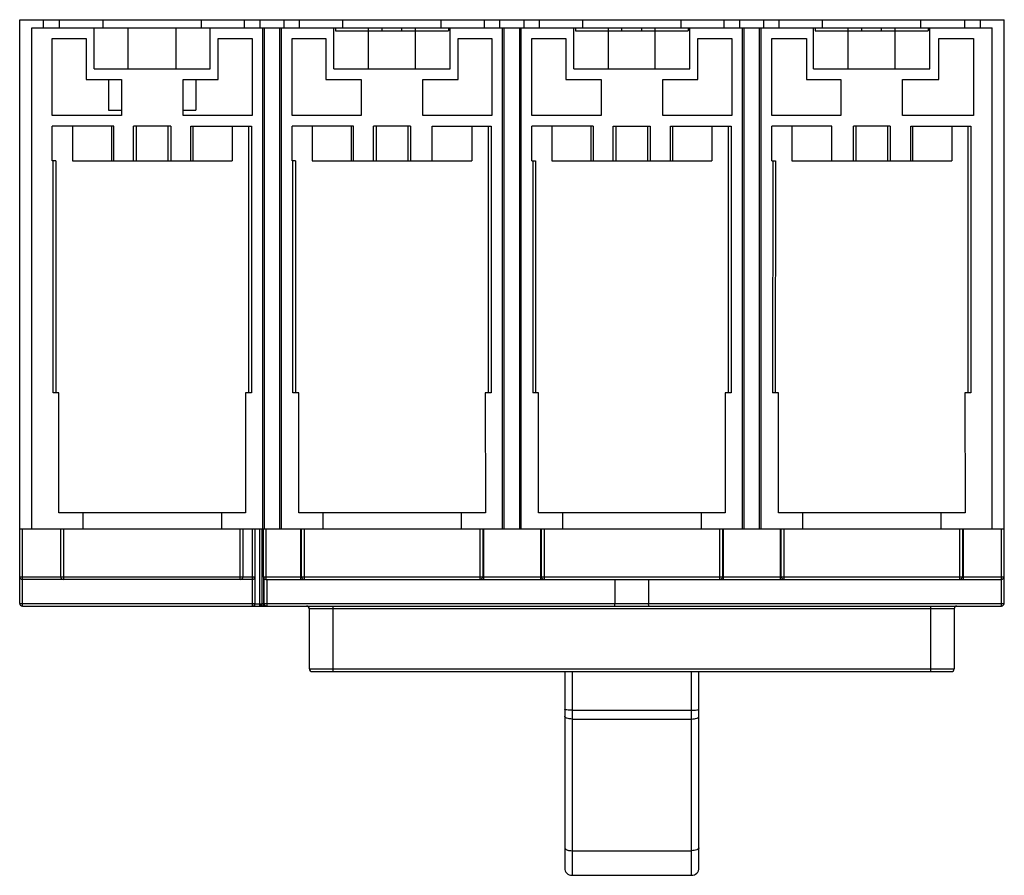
# Model space of a CAD drawing. Header units: millimetres. Extents: x 25 to 210, y 86 to 246.
import ezdxf

# ---------------------------------------------------------------- set-up
doc = ezdxf.new("R2010")
doc.units = ezdxf.units.MM
doc.header["$LTSCALE"] = 21.528734
doc.layers.get('0').update_dxf_attribs({"linetype": 'CONTINUOUS'})

msp = doc.modelspace()

# ---------------------------------------------------------------- linework, layer by layer
at = {"color": 7, "linetype": 'Continuous'}
for p, q in [((24.8, 136.7), (24.8, 246.2)), ((24.8, 246.2), (209.5, 246.2)), ((29.25, 244.7), (29.25, 246.2)), ((32.18, 246.2), (32.18, 244.7)), ((40.45, 244.7), (40.45, 246.2)), ((58.84, 246.2), (58.84, 244.7)), ((67, 244.7), (67, 246.2)), ((69.91, 244.7), (69.91, 246.2)), ((74.38, 246.2), (74.38, 244.7)), ((77.3, 244.7), (77.3, 246.2)), ((85.45, 244.7), (85.45, 246.2)), ((103.84, 246.2), (103.84, 244.7)), ((112, 244.7), (112, 246.2)), ((114.91, 244.7), (114.91, 246.2)), ((119.38, 246.2), (119.38, 244.7)), ((122.3, 244.7), (122.3, 246.2)), ((130.45, 244.7), (130.45, 246.2)), ((148.84, 246.2), (148.84, 244.7)), ((157, 244.7), (157, 246.2)), ((159.91, 244.7), (159.91, 246.2)), ((164.38, 246.2), (164.38, 244.7)), ((167.3, 244.7), (167.3, 246.2)), ((175.45, 244.7), (175.45, 246.2)), ((193.84, 246.2), (193.84, 244.7)), ((202.12, 244.7), (202.12, 246.2)), ((205.05, 244.7), (205.05, 246.2)), ((209.49, 136.7), (209.5, 246.2)), ((209.54, 151.2), (209.54, 246.2)), ((27.05, 150.7), (27.05, 244.7)), ((27.05, 244.7), (207.25, 244.7)), ((38.75, 237), (38.75, 244.7)), ((45.13, 237), (45.13, 244.7)), ((54.16, 237), (54.16, 244.7)), ((60.55, 237), (60.55, 244.7)), ((70.4, 150.7), (70.4, 244.7)), ((70.72, 150.7), (70.72, 244.7)), ((73.57, 244.7), (73.57, 150.7)), ((73.9, 150.7), (73.9, 244.7)), ((83.75, 237), (83.75, 244.7)), ((84.05, 244.7), (84.05, 244.1)), ((84.05, 244.1), (105.25, 244.1)), ((90.26, 237), (90.26, 244.7)), ((92.8, 244.1), (92.8, 244.7)), ((96.5, 244.1), (96.5, 244.7)), ((99.04, 237), (99.04, 244.7)), ((105.25, 244.7), (105.25, 244.1)), ((105.55, 237), (105.55, 244.7)), ((115.4, 150.7), (115.4, 244.7)), ((115.72, 150.7), (115.72, 244.7)), ((118.57, 244.7), (118.57, 150.7)), ((118.9, 150.7), (118.9, 244.7)), ((128.75, 237), (128.75, 244.7)), ((129.05, 244.7), (129.05, 244.1)), ((129.05, 244.1), (150.25, 244.1)), ((135.26, 237), (135.26, 244.7)), ((137.8, 244.1), (137.8, 244.7)), ((141.5, 244.1), (141.5, 244.7)), ((144.04, 237), (144.04, 244.7)), ((150.25, 244.7), (150.25, 244.1)), ((150.55, 237), (150.55, 244.7)), ((160.4, 150.7), (160.4, 244.7)), ((160.72, 150.7), (160.72, 244.7)), ((163.57, 244.7), (163.57, 150.7)), ((163.9, 150.7), (163.9, 244.7)), ((173.75, 237), (173.75, 244.7)), ((174.05, 244.7), (174.05, 244.1)), ((174.05, 244.1), (195.25, 244.1)), ((180.26, 237), (180.26, 244.7)), ((182.8, 244.1), (182.8, 244.7)), ((186.5, 244.1), (186.5, 244.7)), ((189.04, 237), (189.04, 244.7)), ((195.25, 244.7), (195.25, 244.1)), ((195.55, 237), (195.55, 244.7)), ((207.25, 150.7), (207.25, 244.7)), ((30.91, 228.2), (30.91, 242.7)), ((30.91, 242.7), (37.26, 242.7)), ((37.26, 242.7), (37.26, 235)), ((62.06, 235), (62.06, 242.7)), ((62.06, 242.7), (68.41, 242.7)), ((68.41, 242.7), (68.41, 228.2)), ((75.91, 228.2), (75.91, 242.7)), ((75.91, 242.7), (82.26, 242.7)), ((82.26, 242.7), (82.26, 235)), ((107.06, 235), (107.06, 242.7)), ((107.06, 242.7), (113.41, 242.7)), ((113.41, 242.7), (113.41, 228.2)), ((120.91, 228.2), (120.91, 242.7)), ((120.91, 242.7), (127.26, 242.7)), ((127.26, 242.7), (127.26, 235)), ((152.06, 235), (152.06, 242.7)), ((152.06, 242.7), (158.41, 242.7)), ((158.41, 242.7), (158.41, 228.2)), ((165.91, 228.2), (165.91, 242.7)), ((165.91, 242.7), (172.44, 242.7)), ((172.44, 242.7), (172.44, 235)), ((197.24, 235), (197.24, 242.7)), ((197.24, 242.7), (203.76, 242.7)), ((203.76, 242.7), (203.76, 228.2)), ((38.75, 237), (60.55, 237)), ((83.75, 237), (105.55, 237)), ((128.75, 237), (150.55, 237)), ((173.75, 237), (195.55, 237)), ((37.26, 235), (43.87, 235)), ((41.43, 235), (41.43, 229.2)), ((43.87, 235), (43.87, 228.2)), ((55.46, 228.2), (55.46, 235)), ((55.46, 235), (62.06, 235)), ((57.86, 235), (57.86, 229.2)), ((82.26, 235), (88.87, 235)), ((88.87, 235), (88.87, 228.2)), ((100.46, 228.2), (100.46, 235)), ((100.46, 235), (107.06, 235)), ((127.26, 235), (133.87, 235)), ((133.87, 235), (133.87, 228.2)), ((145.46, 228.2), (145.46, 235)), ((145.46, 235), (152.06, 235)), ((172.44, 235), (178.87, 235)), ((178.87, 235), (178.87, 228.2)), ((190.46, 228.2), (190.46, 235)), ((190.46, 235), (197.24, 235)), ((41.43, 229.2), (43.86, 229.2)), ((55.46, 229.2), (57.86, 229.2)), ((43.87, 228.2), (30.91, 228.2)), ((68.41, 228.2), (55.46, 228.2)), ((88.87, 228.2), (75.91, 228.2)), ((113.41, 228.2), (100.46, 228.2)), ((133.87, 228.2), (120.91, 228.2)), ((158.41, 228.2), (145.46, 228.2)), ((178.87, 228.2), (165.91, 228.2)), ((203.76, 228.2), (190.46, 228.2)), ((30.9, 219.7), (30.9, 226.2)), ((42.48, 226.2), (30.9, 226.2)), ((34.68, 226.2), (34.68, 219.7)), ((42.04, 226.2), (42.04, 219.7)), ((42.47, 219.7), (42.48, 226.2)), ((46.18, 219.7), (46.18, 226.2)), ((53.18, 226.2), (46.18, 226.2)), ((46.68, 226.2), (46.68, 219.7)), ((52.68, 219.7), (52.68, 226.2)), ((53.18, 226.2), (53.18, 219.7)), ((56.89, 219.7), (56.89, 226.2)), ((56.89, 226.2), (68.26, 226.2)), ((57.33, 219.7), (57.33, 226.2)), ((64.68, 226.2), (64.68, 219.7)), ((67.76, 176.2), (67.76, 226.2)), ((68.26, 226.2), (68.26, 176.2)), ((75.9, 219.7), (75.9, 226.2)), ((87.45, 226.2), (75.9, 226.2)), ((79.66, 226.2), (79.66, 219.7)), ((87.02, 226.2), (87.02, 219.7)), ((87.45, 219.7), (87.45, 226.2)), ((91.17, 219.7), (91.16, 226.2)), ((98.13, 226.2), (91.16, 226.2)), ((91.66, 226.2), (91.66, 219.7)), ((97.66, 219.7), (97.66, 226.2)), ((98.13, 226.2), (98.13, 219.7)), ((102.16, 219.7), (102.16, 226.2)), ((102.16, 226.2), (113.26, 226.2)), ((109.66, 226.2), (109.66, 219.7)), ((112.76, 176.2), (112.76, 226.2)), ((113.26, 226.2), (113.26, 176.2)), ((120.9, 219.7), (120.9, 226.2)), ((132.38, 226.2), (120.9, 226.2)), ((124.65, 226.2), (124.65, 219.7)), ((132, 219.7), (132, 226.2)), ((132.38, 226.2), (132.38, 219.7)), ((136.15, 219.7), (136.15, 226.2)), ((136.15, 226.2), (143.08, 226.2)), ((136.65, 226.2), (136.65, 219.7)), ((142.65, 219.7), (142.65, 226.2)), ((143.08, 226.2), (143.08, 219.7)), ((146.92, 219.7), (146.92, 226.2)), ((146.92, 226.2), (158.26, 226.2)), ((147.29, 226.2), (147.29, 219.7)), ((154.65, 226.2), (154.65, 219.7)), ((157.76, 176.2), (157.76, 226.2)), ((158.26, 226.2), (158.26, 176.2)), ((165.9, 219.7), (165.9, 226.2)), ((177.18, 226.2), (165.9, 226.2)), ((169.68, 226.2), (169.68, 219.7)), ((177.18, 219.7), (177.18, 226.2)), ((181.26, 219.7), (181.26, 226.2)), ((188.1, 226.2), (181.26, 226.2)), ((181.68, 226.2), (181.68, 219.7)), ((187.68, 219.7), (187.68, 226.2)), ((188.1, 226.2), (188.1, 219.7)), ((191.98, 226.2), (203.28, 226.2)), ((191.98, 219.7), (191.98, 226.2)), ((192.33, 226.2), (192.33, 219.7)), ((199.68, 226.2), (199.68, 219.7)), ((202.78, 176.2), (202.78, 226.2)), ((203.28, 226.2), (203.28, 176.2)), ((31.56, 219.7), (30.9, 219.7)), ((31.06, 176.2), (31.06, 219.7)), ((31.56, 219.7), (31.56, 176.2)), ((34.68, 219.7), (64.68, 219.7)), ((76.56, 219.7), (75.9, 219.7)), ((76.06, 176.2), (76.06, 219.7)), ((76.56, 219.7), (76.56, 176.2)), ((79.66, 219.7), (109.66, 219.7)), ((120.9, 219.7), (121.58, 219.7)), ((121.08, 219.7), (121.06, 176.2)), ((121.58, 219.7), (121.56, 176.2)), ((124.65, 219.7), (154.65, 219.7)), ((165.9, 219.7), (166.58, 219.7)), ((166.08, 219.7), (166.06, 176.2)), ((166.58, 219.7), (166.56, 176.2)), ((169.68, 219.7), (199.68, 219.7)), ((32.16, 176.2), (31.06, 176.2)), ((32.17, 153.7), (32.16, 176.2)), ((67.16, 176.2), (67.16, 153.7)), ((68.26, 176.2), (67.16, 176.2)), ((77.16, 176.2), (76.06, 176.2)), ((77.16, 153.7), (77.16, 176.2)), ((112.16, 176.2), (112.17, 153.7)), ((113.26, 176.2), (112.16, 176.2)), ((122.16, 176.2), (121.06, 176.2)), ((122.16, 153.7), (122.16, 176.2)), ((158.26, 176.2), (157.16, 176.2)), ((157.16, 176.2), (157.16, 153.7)), ((167.16, 176.2), (166.06, 176.2)), ((167.17, 153.7), (167.16, 176.2)), ((203.28, 176.2), (202.16, 176.2)), ((202.16, 176.2), (202.17, 153.7)), ((67.16, 153.7), (32.17, 153.7)), ((36.65, 153.7), (36.65, 150.7)), ((62.65, 153.7), (62.65, 150.7)), ((112.17, 153.7), (77.16, 153.7)), ((81.65, 153.7), (81.65, 150.7)), ((107.65, 153.7), (107.65, 150.7)), ((157.16, 153.7), (122.16, 153.7)), ((126.65, 153.7), (126.65, 150.7)), ((152.65, 153.7), (152.65, 150.7)), ((202.17, 153.7), (167.17, 153.7)), ((171.65, 153.7), (171.65, 150.7)), ((197.65, 153.7), (197.65, 150.7)), ((24.8, 150.7), (209.5, 150.7)), ((25.3, 136.2), (25.3, 150.7)), ((32.5, 141.7), (32.5, 150.7)), ((33, 150.7), (33, 141.2)), ((66.18, 141.2), (66.18, 150.7)), ((66.68, 150.7), (66.68, 141.7)), ((68.49, 136.2), (68.49, 150.7)), ((68.89, 150.7), (68.89, 136.6)), ((68.93, 150.7), (68.93, 136.9)), ((69.8, 150.7), (69.8, 136.2)), ((70.23, 150.7), (70.23, 136.5)), ((70.55, 141.6), (70.55, 150.7)), ((70.95, 150.7), (70.95, 141.2)), ((77.57, 141.2), (77.57, 150.7)), ((77.68, 141.7), (77.68, 150.7)), ((78.18, 150.7), (78.18, 141.2)), ((111.18, 141.2), (111.18, 150.7)), ((111.68, 150.7), (111.68, 141.7)), ((111.8, 150.7), (111.8, 141.2)), ((122.57, 141.2), (122.57, 150.7)), ((122.68, 141.7), (122.68, 150.7)), ((123.18, 150.7), (123.18, 141.2)), ((156.18, 141.2), (156.18, 150.7)), ((156.68, 150.7), (156.68, 141.7)), ((156.8, 150.7), (156.8, 141.2)), ((167.57, 141.2), (167.57, 150.7)), ((167.68, 141.7), (167.68, 150.7)), ((168.18, 150.7), (168.18, 141.2)), ((201.18, 141.2), (201.18, 150.7)), ((201.68, 150.7), (201.68, 141.7)), ((201.8, 150.7), (201.8, 141.2)), ((208.99, 136.2), (209, 150.7)), ((24.8, 141.7), (68.89, 141.7)), ((68.49, 141.2), (25.3, 141.2)), ((70.55, 142.2), (70.23, 142.2)), ((70.53, 141.7), (70.53, 136.2)), ((70.55, 141.7), (111.68, 141.7)), ((70.64, 136.7), (70.64, 141.36)), ((70.95, 141.2), (209, 141.2)), ((71.14, 141.2), (71.14, 136.2)), ((111.8, 141.7), (156.68, 141.7)), ((136.5, 136.7), (136.5, 141.2)), ((142.79, 141.2), (142.79, 136.7)), ((156.8, 141.7), (201.68, 141.7)), ((201.8, 141.7), (209.5, 141.7)), ((24.8, 136.7), (68.89, 136.7)), ((25.03, 136.28), (25.03, 136.28)), ((25.3, 136.2), (68.49, 136.2)), ((68.53, 136.2), (208.99, 136.2)), ((68.93, 136.5), (68.87, 136.5)), ((68.93, 136.2), (68.93, 136.6)), ((68.93, 136.6), (70.23, 136.6)), ((69.98, 136.2), (69.98, 136.31)), ((70.31, 136.31), (69.98, 136.31)), ((70.23, 136.7), (209.49, 136.7)), ((79.15, 124.4), (79.15, 135.7)), ((200.13, 135.7), (79.15, 135.7)), ((83.55, 136.2), (83.55, 123.9)), ((195.74, 123.9), (195.74, 136.2)), ((200.13, 135.7), (200.13, 124.4)), ((79.15, 124.4), (200.13, 124.4)), ((79.65, 123.9), (199.63, 123.9)), ((127.05, 123.9), (127.05, 87.08)), ((128.45, 123.9), (128.45, 85.68)), ((150.85, 85.68), (150.85, 123.9)), ((152.25, 87.08), (152.25, 123.9)), ((128.45, 116.64), (150.85, 116.64)), ((128.45, 115), (150.85, 115)), ((128.45, 90.3), (150.85, 90.3)), ((128.45, 85.68), (150.85, 85.68))]:
    msp.add_line(p, q, dxfattribs=at)
for centre, radius, start, end in [((209.04, 151.2), 0.5, 337.9224, 360), ((25.3, 141.7), 0.5, 180, 270.0016), ((33, 141.7), 0.5, 180, 270), ((66.18, 141.7), 0.5, 270, 360), ((68.49, 141.6), 0.4, 270, 360), ((70.95, 141.6), 0.4, 180, 270.001), ((78.18, 141.7), 0.5, 180, 270), ((111.18, 141.7), 0.5, 270, 360), ((123.18, 141.7), 0.5, 180, 270), ((156.18, 141.7), 0.5, 270, 360), ((168.18, 141.7), 0.5, 180, 270), ((201.18, 141.7), 0.5, 270, 360), ((209, 141.7), 0.5, 270.0004, 360), ((25.3, 136.7), 0.5, 180, 270), ((68.49, 136.6), 0.4, 270, 360), ((70.53, 136.5), 0.3, 179.9965, 269.9972), ((71.14, 136.7), 0.5, 179.9997, 270), ((78.64, 135.7), 0.5, 0, 90), ((200.63, 135.7), 0.5, 90, 180), ((208.99, 136.7), 0.5, 270, 360), ((79.65, 124.4), 0.5, 180, 270), ((199.63, 124.4), 0.5, 270, 360), ((152.02, 90.87), 0.23, 354.2245, 359.998), ((128.45, 87.08), 1.4, 180.0014, 270.0004), ((150.85, 87.08), 1.4, 270.0004, 0.0012)]:
    msp.add_arc(centre, radius, start, end, dxfattribs=at)
for points, knots in [([(136.37, 136.2), (136.39, 136.2), (136.44, 136.26), (136.48, 136.42), (136.5, 136.58), (136.5, 136.7)], [0, 0, 0, 0, 0.111874, 0.32638, 1, 1, 1, 1]), ([(142.92, 136.2), (142.9, 136.2), (142.85, 136.26), (142.81, 136.42), (142.79, 136.58), (142.79, 136.7)], [0, 0, 0, 0, 0.111832, 0.326335, 1, 1, 1, 1]), ([(128.45, 116.64), (128.28, 116.64), (127.94, 116.65), (127.51, 116.69), (127.22, 116.75), (127.08, 116.81), (127.05, 116.85), (127.05, 116.86)], [0, 0, 0, 0, 0.357063, 0.68748, 0.90933, 0.968183, 1, 1, 1, 1]), ([(150.85, 116.64), (151.02, 116.64), (151.35, 116.65), (151.79, 116.69), (152.08, 116.75), (152.22, 116.81), (152.25, 116.85), (152.25, 116.86)], [0, 0, 0, 0, 0.357104, 0.687531, 0.909359, 0.968193, 1, 1, 1, 1]), ([(128.45, 115), (128.27, 115), (127.93, 115.02), (127.54, 115.11), (127.29, 115.23), (127.13, 115.33), (127.05, 115.46), (127.05, 115.53)], [0, 0, 0, 0, 0.338268, 0.633393, 0.754253, 0.854503, 1, 1, 1, 1]), ([(150.85, 115), (151.03, 115), (151.36, 115.02), (151.75, 115.11), (152, 115.23), (152.16, 115.33), (152.25, 115.46), (152.25, 115.53)], [0, 0, 0, 0, 0.338252, 0.633361, 0.754211, 0.854458, 1, 1, 1, 1]), ([(127.05, 90.87), (127.05, 90.68), (127.36, 90.5), (127.67, 90.39), (128.01, 90.32), (128.27, 90.3), (128.45, 90.3)], [0, 0, 0, 0, 0.363195, 0.504329, 0.660748, 1, 1, 1, 1]), ([(152.25, 90.85), (152.24, 90.77), (152.15, 90.65), (151.99, 90.54), (151.74, 90.42), (151.35, 90.33), (151.02, 90.3), (150.85, 90.3)], [0, 0, 0, 0, 0.153936, 0.256673, 0.378178, 0.669595, 1, 1, 1, 1])]:
    msp.add_open_spline(points, degree=3, knots=knots, dxfattribs=at)

doc.saveas('drawing.dxf')
